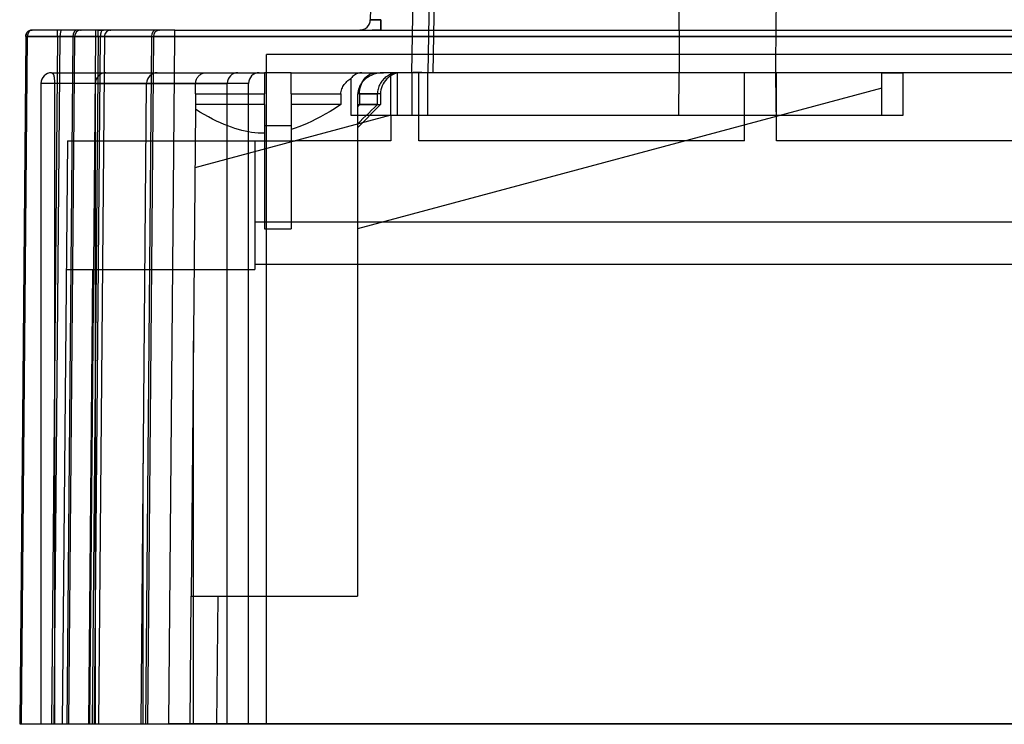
# Model space of a CAD drawing. Header units: millimetres. Extents: x -131 to 262, y -2989 to 324.
# Tile 1 of 11: x -131 to -38, y 192 to 258. Entities that reach past the tile are written whole.
import ezdxf

# ---------------------------------------------------------------- set-up
doc = ezdxf.new("R2010")
doc.units = ezdxf.units.MM
doc.layers.add('MAIN-1', color=7, linetype='Continuous')
doc.layers.add('MAIN-2', color=7, linetype='Continuous')

msp = doc.modelspace()

# ---------------------------------------------------------------- linework, layer by layer
at = {"layer": 'MAIN-1'}
for p, q in [((-96.997, 313.337), (-97.961, 258.102)), ((-94.048, 253.119), (-93.377, 291.519)), ((-91.878, 291.519), (-92.548, 253.119)), ((-97.961, 258.102), (-97.96, 258.101)), ((-97.96, 258.101), (-97.957, 258.1)), ((-97.957, 258.1), (-97.952, 258.099)), ((-97.952, 258.099), (-97.945, 258.099)), ((-97.945, 258.099), (-97.936, 258.098)), ((-97.936, 258.098), (-97.925, 258.098)), ((-97.925, 258.098), (-97.912, 258.097)), ((-97.912, 258.097), (-97.898, 258.097)), ((-97.898, 258.097), (-97.881, 258.096)), ((-97.881, 258.096), (-97.862, 258.096)), ((-97.862, 258.096), (-97.842, 258.095)), ((-97.842, 258.095), (-97.82, 258.095)), ((-97.82, 258.095), (-97.796, 258.095)), ((-97.796, 258.095), (-97.77, 258.095)), ((-97.77, 258.095), (-97.743, 258.095)), ((-97.743, 258.095), (-97.714, 258.094)), ((-97.714, 258.094), (-97.684, 258.094)), ((-97.684, 258.094), (-97.653, 258.094)), ((-97.653, 258.094), (-97.619, 258.094)), ((-97.619, 258.094), (-97.585, 258.095)), ((-97.585, 258.095), (-97.549, 258.095)), ((-97.549, 258.095), (-97.513, 258.095)), ((-97.513, 258.095), (-97.475, 258.095)), ((-97.475, 258.095), (-97.436, 258.095)), ((-97.436, 258.095), (-97.396, 258.096)), ((-97.396, 258.096), (-97.355, 258.096)), ((-97.355, 258.096), (-97.313, 258.097)), ((-97.313, 258.097), (-97.271, 258.097)), ((-97.271, 258.097), (-97.228, 258.098)), ((-97.228, 258.098), (-97.184, 258.098)), ((-97.184, 258.098), (-97.14, 258.099)), ((-97.14, 258.099), (-97.096, 258.099)), ((-97.096, 258.099), (-97.051, 258.1)), ((-97.051, 258.1), (-97.006, 258.101)), ((-97.006, 258.101), (-96.961, 258.102)), ((-96.961, 257.119), (-96.961, 258.102)), ((-130.336, 256.523), (-130.334, 256.566)), ((-130.325, 256.523), (-130.336, 256.523)), ((-130.336, 256.523), (-130.336, 256.523)), ((-130.336, 256.523), (-130.336, 256.523)), ((-130.336, 256.523), (-130.336, 256.523)), ((-130.336, 256.523), (-130.336, 256.523)), ((-130.336, 256.523), (-130.336, 256.523)), ((-130.336, 256.523), (-130.336, 256.523)), ((-130.334, 256.566), (-130.33, 256.608)), ((-130.33, 256.608), (-130.322, 256.65)), ((-130.292, 256.524), (-130.325, 256.523)), ((-130.322, 256.65), (-130.311, 256.691)), ((-130.311, 256.691), (-130.297, 256.732)), ((-130.297, 256.732), (-130.281, 256.771)), ((-130.236, 256.524), (-130.292, 256.524)), ((-130.281, 256.771), (-130.261, 256.809)), ((-130.261, 256.809), (-130.24, 256.846)), ((-130.24, 256.846), (-130.215, 256.88)), ((-130.158, 256.525), (-130.236, 256.524)), ((-130.215, 256.88), (-130.188, 256.914)), ((-130.188, 256.914), (-130.159, 256.945)), ((-130.159, 256.945), (-130.128, 256.974)), ((-130.059, 256.525), (-130.158, 256.525)), ((-130.128, 256.974), (-130.094, 257)), ((-130.094, 257), (-130.059, 257.025)), ((-130.059, 257.025), (-130.023, 257.046)), ((-129.939, 256.525), (-130.059, 256.525)), ((-130.023, 257.046), (-129.984, 257.065)), ((-129.984, 257.065), (-129.945, 257.082)), ((-129.945, 257.082), (-129.904, 257.095)), ((-129.798, 256.526), (-129.939, 256.525)), ((-129.904, 257.095), (-129.863, 257.105)), ((-129.863, 257.105), (-129.821, 257.113)), ((-129.821, 257.113), (-129.779, 257.118)), ((-129.637, 256.525), (-129.798, 256.526)), ((-129.779, 257.118), (-129.736, 257.119)), ((-129.457, 256.525), (-129.637, 256.525)), ((-129.258, 256.525), (-129.457, 256.525)), ((-129.042, 256.525), (-129.258, 256.525)), ((-128.81, 256.525), (-129.042, 256.525)), ((-128.561, 256.525), (-128.81, 256.525)), ((-128.299, 256.525), (-128.561, 256.525)), ((-128.023, 256.525), (-128.299, 256.525)), ((-127.735, 256.525), (-128.023, 256.525)), ((-127.436, 256.525), (-127.735, 256.525)), ((-127.128, 256.524), (-127.436, 256.525)), ((-127.128, 256.524), (-127.158, 253.119)), ((-127.128, 256.524), (-123.321, 256.524)), ((-123.351, 253.119), (-123.321, 256.524)), ((-123.286, 256.525), (-123.321, 256.524)), ((-123.252, 256.525), (-123.286, 256.525)), ((-123.219, 256.525), (-123.252, 256.525)), ((-123.188, 256.525), (-123.219, 256.525)), ((-123.157, 256.525), (-123.188, 256.525)), ((-123.129, 256.525), (-123.157, 256.525)), ((-123.102, 256.525), (-123.129, 256.525)), ((-123.076, 256.525), (-123.102, 256.525)), ((-123.053, 256.525), (-123.076, 256.525)), ((-123.031, 256.525), (-123.053, 256.525)), ((-123.012, 256.525), (-123.031, 256.525)), ((-122.994, 256.525), (-123.012, 256.525)), ((-122.979, 256.525), (-122.994, 256.525)), ((-122.966, 256.525), (-122.979, 256.525)), ((-122.955, 256.525), (-122.966, 256.525)), ((-122.936, 256.524), (-122.966, 253.119)), ((-122.947, 256.525), (-122.955, 256.525)), ((-122.941, 256.525), (-122.947, 256.525)), ((-122.937, 256.525), (-122.941, 256.525)), ((-122.936, 256.524), (-122.937, 256.525)), ((-122.935, 256.55), (-122.936, 256.537)), ((-122.936, 256.537), (-122.936, 256.524)), ((-122.936, 256.524), (-93.988, 256.524)), ((-122.933, 256.577), (-122.935, 256.564)), ((-122.935, 256.564), (-122.935, 256.55)), ((-122.932, 256.59), (-122.933, 256.577)), ((-122.93, 256.604), (-122.932, 256.59)), ((-122.41, 257.119), (-122.439, 257.119)), ((-122.385, 257.119), (-122.41, 257.119)), ((-122.371, 257.119), (-122.385, 257.119)), ((-122.364, 257.119), (-122.371, 257.119)), ((-122.358, 257.119), (-122.364, 257.119)), ((-122.352, 257.119), (-122.358, 257.119)), ((-98.961, 257.119), (-98.954, 257.119)), ((-98.954, 257.119), (-98.935, 257.119)), ((-98.935, 257.119), (-98.911, 257.119)), ((-98.911, 257.119), (-98.884, 257.119)), ((-98.884, 257.119), (-98.85, 257.119)), ((-98.85, 257.119), (-98.806, 257.119)), ((-97.733, 257.119), (-97.627, 257.119)), ((-97.627, 257.119), (-97.517, 257.119)), ((-97.517, 257.119), (-97.406, 257.119)), ((-97.406, 257.119), (-97.274, 257.119)), ((-97.274, 257.119), (-97.118, 257.119)), ((-97.118, 257.119), (-96.961, 257.119)), ((-107.7, 253.119), (-107.7, 254.819)), ((-94.018, 254.819), (-107.7, 254.819)), ((-127.9, 253.119), (-113.374, 253.119)), ((-114.297, 252.506), (-114.262, 252.58)), ((-114.262, 252.58), (-114.223, 252.648)), ((-114.223, 252.648), (-114.179, 252.714)), ((-114.179, 252.714), (-114.129, 252.775)), ((-114.129, 252.775), (-114.076, 252.832)), ((-114.076, 252.832), (-114.018, 252.885)), ((-114.018, 252.885), (-113.955, 252.933)), ((-113.955, 252.933), (-113.889, 252.976)), ((-113.889, 252.976), (-113.821, 253.014)), ((-113.821, 253.014), (-113.75, 253.046)), ((-113.75, 253.046), (-113.677, 253.072)), ((-113.677, 253.072), (-113.603, 253.093)), ((-113.603, 253.093), (-113.527, 253.107)), ((-113.527, 253.107), (-113.451, 253.116)), ((-113.451, 253.116), (-113.374, 253.119)), ((-113.374, 253.119), (-107.9, 253.119)), ((-107.9, 253.119), (-107.9, 251.119)), ((-105.4, 253.119), (-107.9, 253.119)), ((-105.4, 253.114), (-105.4, 253.119)), ((-105.4, 253.119), (-98.753, 253.119)), ((-105.4, 253.099), (-105.4, 253.114)), ((-105.4, 253.076), (-105.4, 253.099)), ((-105.4, 253.043), (-105.4, 253.076)), ((-105.4, 253.004), (-105.4, 253.043)), ((-105.4, 252.957), (-105.4, 253.004)), ((-105.4, 252.899), (-105.4, 252.957)), ((-105.4, 252.832), (-105.4, 252.899)), ((-105.4, 252.756), (-105.4, 252.832)), ((-105.4, 252.673), (-105.4, 252.756)), ((-105.4, 252.585), (-105.4, 252.673)), ((-105.4, 252.493), (-105.4, 252.585)), ((-99.881, 252.52), (-99.78, 252.588)), ((-99.703, 252.676), (-99.78, 252.588)), ((-99.78, 252.588), (-99.78, 249.119)), ((-99.619, 252.758), (-99.703, 252.676)), ((-99.531, 252.833), (-99.619, 252.758)), ((-99.44, 252.9), (-99.531, 252.833)), ((-99.35, 252.957), (-99.44, 252.9)), ((-99.258, 253.004), (-99.35, 252.957)), ((-99.16, 253.044), (-99.258, 253.004)), ((-99.058, 253.076), (-99.16, 253.044)), ((-98.955, 253.099), (-99.058, 253.076)), ((-98.852, 253.114), (-98.955, 253.099)), ((-98.753, 253.119), (-98.852, 253.114)), ((-98.753, 253.119), (-97.457, 253.119)), ((-98.552, 252.502), (-98.457, 252.622)), ((-98.409, 252.535), (-98.517, 252.44)), ((-98.457, 252.622), (-98.349, 252.734)), ((-98.29, 252.624), (-98.409, 252.535)), ((-98.349, 252.734), (-98.232, 252.836)), ((-98.163, 252.709), (-98.29, 252.624)), ((-98.232, 252.836), (-98.112, 252.922)), ((-98.03, 252.787), (-98.163, 252.709)), ((-98.112, 252.922), (-97.992, 252.99)), ((-97.894, 252.858), (-98.03, 252.787)), ((-97.992, 252.99), (-97.863, 253.044)), ((-97.759, 252.919), (-97.894, 252.858)), ((-97.863, 253.044), (-97.727, 253.085)), ((-97.625, 252.969), (-97.759, 252.919)), ((-97.727, 253.085), (-97.59, 253.11)), ((-97.483, 253.013), (-97.625, 252.969)), ((-97.59, 253.11), (-97.457, 253.119)), ((-97.336, 253.05), (-97.483, 253.013)), ((-97.457, 253.119), (-96.737, 253.119)), ((-97.184, 253.079), (-97.336, 253.05)), ((-97.032, 253.101), (-97.184, 253.079)), ((-96.882, 253.114), (-97.032, 253.101)), ((-96.737, 253.119), (-96.882, 253.114)), ((-49.9, 253.119), (-96.737, 253.119)), ((-68.932, 253.119), (-92.548, 253.119)), ((-49.9, 249.119), (-49.9, 253.119)), ((160.1, 253.119), (-47.9, 253.119)), ((-47.9, 249.119), (-47.9, 253.119)), ((-114.374, 252.123), (-128.9, 252.12)), ((-128.9, 252.12), (-128.9, 191.919)), ((-114.379, 251.579), (-114.378, 251.727)), ((-114.378, 251.727), (-114.377, 251.863)), ((-114.377, 251.863), (-114.376, 251.996)), ((-114.376, 251.996), (-114.374, 252.128)), ((-114.374, 252.128), (-114.368, 252.235)), ((-114.368, 252.235), (-114.351, 252.333)), ((-114.351, 252.333), (-114.327, 252.423)), ((-114.327, 252.423), (-114.297, 252.506)), ((-105.4, 252.392), (-105.4, 252.493)), ((-105.4, 252.281), (-105.4, 252.392)), ((-105.4, 252.163), (-105.4, 252.281)), ((-105.4, 252.042), (-105.4, 252.163)), ((-105.4, 251.921), (-105.4, 252.042)), ((-105.4, 251.798), (-105.4, 251.921)), ((-105.4, 251.667), (-105.4, 251.798)), ((-105.4, 251.53), (-105.4, 251.667)), ((-100.634, 251.597), (-100.588, 251.71)), ((-100.588, 251.71), (-100.536, 251.814)), ((-100.536, 251.814), (-100.474, 251.915)), ((-100.474, 251.915), (-100.403, 252.015)), ((-100.403, 252.015), (-100.326, 252.112)), ((-100.326, 252.112), (-100.242, 252.205)), ((-100.242, 252.205), (-100.155, 252.294)), ((-100.155, 252.294), (-100.065, 252.375)), ((-100.065, 252.375), (-99.975, 252.45)), ((-99.975, 252.45), (-99.881, 252.52)), ((-99.023, 251.708), (-99.07, 251.564)), ((-98.966, 251.841), (-99.023, 251.708)), ((-98.896, 251.969), (-98.966, 251.841)), ((-98.814, 252.096), (-98.896, 251.969)), ((-98.721, 252.219), (-98.814, 252.096)), ((-98.722, 252.218), (-98.64, 252.367)), ((-98.621, 252.335), (-98.721, 252.219)), ((-98.64, 252.367), (-98.552, 252.502)), ((-98.517, 252.44), (-98.621, 252.335)), ((-114.387, 250.69), (-114.388, 250.547)), ((-114.386, 250.833), (-114.387, 250.69)), ((-114.384, 250.976), (-114.386, 250.833)), ((-114.383, 251.119), (-114.384, 250.976)), ((-114.383, 251.119), (-114.382, 251.27)), ((-114.383, 251.119), (-107.9, 251.119)), ((-114.382, 251.27), (-114.381, 251.425)), ((-114.381, 251.425), (-114.379, 251.579)), ((-107.9, 250.118), (-107.9, 251.119)), ((-105.4, 251.391), (-105.4, 251.53)), ((-105.4, 251.253), (-105.4, 251.391)), ((-105.4, 251.119), (-105.4, 251.253)), ((-105.4, 251.119), (-105.4, 250.118)), ((-105.4, 251.119), (-100.723, 251.119)), ((-100.723, 251.119), (-100.717, 251.237)), ((-100.723, 251.119), (-100.723, 250.118)), ((-100.717, 251.237), (-100.699, 251.358)), ((-100.699, 251.358), (-100.671, 251.479)), ((-100.671, 251.479), (-100.634, 251.597)), ((-99.141, 250.547), (-99.14, 250.69)), ((-99.14, 250.833), (-99.139, 250.976)), ((-99.14, 250.69), (-99.14, 250.833)), ((-99.139, 250.976), (-99.138, 251.119)), ((-99.129, 251.264), (-99.138, 251.119)), ((-99.106, 251.414), (-99.129, 251.264)), ((-99.07, 251.564), (-99.106, 251.414)), ((-114.395, 249.752), (-114.396, 249.682)), ((-114.394, 249.895), (-114.395, 249.823)), ((-114.395, 249.823), (-114.395, 249.752)), ((-114.393, 249.968), (-114.394, 249.895)), ((-114.392, 250.118), (-114.393, 250.043)), ((-114.393, 250.043), (-114.393, 249.968)), ((-114.391, 250.261), (-114.392, 250.118)), ((-107.9, 250.118), (-114.392, 250.118)), ((-114.389, 250.404), (-114.391, 250.261)), ((-114.388, 250.547), (-114.389, 250.404)), ((-107.9, 250.118), (-107.9, 247.422)), ((-105.4, 250.118), (-105.4, 249.772)), ((-100.723, 250.118), (-105.4, 250.118)), ((-105.4, 249.772), (-105.4, 249.431)), ((-101.234, 249.789), (-101.721, 249.489)), ((-100.723, 250.118), (-101.234, 249.789)), ((-99.179, 250.103), (-99.179, 203.919)), ((-99.144, 250.118), (-99.143, 250.261)), ((-99.143, 250.261), (-99.142, 250.404)), ((-99.142, 250.404), (-99.141, 250.547)), ((-114.396, 249.682), (-114.795, 203.919)), ((-113.968, 249.423), (-114.396, 249.682)), ((-113.557, 249.183), (-113.968, 249.423)), ((-113.159, 248.963), (-113.557, 249.183)), ((-112.775, 248.761), (-113.159, 248.963)), ((-105.4, 249.431), (-105.4, 249.095)), ((-105.4, 249.095), (-105.4, 248.763)), ((-102.636, 248.966), (-103.068, 248.74)), ((-102.188, 249.215), (-102.636, 248.966)), ((-101.721, 249.489), (-102.188, 249.215)), ((-99.78, 249.119), (-99.179, 249.119)), ((-49.9, 249.119), (-47.9, 249.119)), ((-112.403, 248.577), (-112.775, 248.761)), ((-112.041, 248.408), (-112.403, 248.577)), ((-111.689, 248.255), (-112.041, 248.408)), ((-111.345, 248.116), (-111.689, 248.255)), ((-111.009, 247.992), (-111.345, 248.116)), ((-110.68, 247.88), (-111.009, 247.992)), ((-105.4, 248.119), (-107.9, 248.119)), ((-105.4, 248.763), (-105.4, 248.435)), ((-105.4, 248.435), (-105.4, 248.113)), ((-105.4, 248.113), (-105.4, 247.795)), ((-105.035, 247.908), (-105.4, 247.795)), ((-104.662, 248.038), (-105.035, 247.908)), ((-104.28, 248.185), (-104.662, 248.038)), ((-103.888, 248.351), (-104.28, 248.185)), ((-103.484, 248.535), (-103.888, 248.351)), ((-103.068, 248.74), (-103.484, 248.535)), ((-110.357, 247.782), (-110.68, 247.88)), ((-110.039, 247.696), (-110.357, 247.782)), ((-109.725, 247.623), (-110.039, 247.696)), ((-109.415, 247.561), (-109.725, 247.623)), ((-109.108, 247.511), (-109.415, 247.561)), ((-108.804, 247.472), (-109.108, 247.511)), ((-108.502, 247.444), (-108.804, 247.472)), ((-108.201, 247.428), (-108.502, 247.444)), ((-107.9, 247.422), (-108.201, 247.428)), ((-107.9, 247.422), (-107.9, 238.44)), ((-105.4, 247.795), (-105.4, 238.44)), ((-107.9, 238.44), (-105.4, 238.44)), ((-114.9, 191.919), (-114.795, 203.919)), ((-114.795, 203.919), (-112.295, 203.919)), ((-112.295, 203.919), (-112.4, 191.902)), ((-112.295, 203.919), (-99.179, 203.919))]:
    msp.add_line(p, q, dxfattribs=at)
msp.add_arc((-122.336, 256.519), 0.6, 90.00021, 171.89851, dxfattribs=at)
for centre, major_axis, ratio, start_param, end_param in [((-64.4, 421.403), (0, 343.792), 0.015117, 1.910285, 2.082306), ((-64.4, 421.403), (0, 343.792), 0.015117, -2.082306, -1.910285), ((-126.913, 256.519), (0, -0.6), 0.358331, 3.141549, 4.703643), ((-123.106, 256.519), (0, 0.6), 0.358373, -0.000004, 1.562067), ((-127.9, 252.119), (-1, 0), 0.999999, -1.570796, -0.000546), ((-92.548, 253.106), (-1.5, 0.013), 0.008726, -1.570568, -0.000038)]:
    msp.add_ellipse(centre, major_axis=major_axis, ratio=ratio, start_param=start_param, end_param=end_param, dxfattribs=at)
at = {"layer": 'MAIN-2'}
for p, q in [((-92.048, 253.119), (-91.137, 305.32)), ((-97.96, 258.101), (-97.961, 258.102)), ((-97.957, 258.1), (-97.96, 258.101)), ((-97.952, 258.099), (-97.957, 258.1)), ((-97.945, 258.099), (-97.952, 258.099)), ((-97.936, 258.098), (-97.945, 258.099)), ((-97.925, 258.098), (-97.936, 258.098)), ((-97.912, 258.097), (-97.925, 258.098)), ((-97.898, 258.097), (-97.912, 258.097)), ((-97.881, 258.096), (-97.898, 258.097)), ((-97.862, 258.096), (-97.881, 258.096)), ((-97.842, 258.095), (-97.862, 258.096)), ((-97.82, 258.095), (-97.842, 258.095)), ((-97.796, 258.095), (-97.82, 258.095)), ((-97.77, 258.095), (-97.796, 258.095)), ((-97.743, 258.095), (-97.77, 258.095)), ((-97.714, 258.094), (-97.743, 258.095)), ((-97.684, 258.094), (-97.714, 258.094)), ((-97.653, 258.094), (-97.684, 258.094)), ((-97.62, 258.094), (-97.653, 258.094)), ((-97.585, 258.095), (-97.62, 258.094)), ((-97.549, 258.095), (-97.585, 258.095)), ((-97.513, 258.095), (-97.549, 258.095)), ((-97.475, 258.095), (-97.513, 258.095)), ((-97.436, 258.095), (-97.475, 258.095)), ((-97.396, 258.096), (-97.436, 258.095)), ((-97.355, 258.096), (-97.396, 258.096)), ((-97.313, 258.097), (-97.355, 258.096)), ((-97.271, 258.097), (-97.313, 258.097)), ((-97.228, 258.098), (-97.271, 258.097)), ((-97.184, 258.098), (-97.228, 258.098)), ((-97.14, 258.099), (-97.184, 258.098)), ((-97.096, 258.099), (-97.14, 258.099)), ((-97.051, 258.1), (-97.096, 258.099)), ((-97.006, 258.101), (-97.051, 258.1)), ((-96.961, 258.102), (-97.006, 258.101)), ((-96.961, 258.102), (-96.961, 257.119)), ((-130.336, 256.524), (-130.9, 191.919)), ((-130.724, 191.919), (-130.16, 256.524)), ((-130.724, 191.919), (-130.16, 256.524)), ((-130.336, 256.523), (-130.332, 256.523)), ((-130.332, 256.523), (-130.321, 256.524)), ((-130.321, 256.524), (-130.304, 256.524)), ((-130.304, 256.524), (-130.281, 256.525)), ((-130.281, 256.525), (-130.251, 256.525)), ((-130.251, 256.525), (-130.215, 256.525)), ((-130.215, 256.525), (-130.173, 256.526)), ((-130.173, 256.526), (-130.126, 256.526)), ((-118.512, 256.524), (-130.16, 256.524)), ((-125.912, 256.524), (-130.16, 256.524)), ((-130.126, 256.526), (-130.072, 256.526)), ((-130.072, 256.526), (-130.013, 256.526)), ((-130.013, 256.526), (-129.947, 256.526)), ((-129.947, 256.526), (-129.877, 256.526)), ((-129.877, 256.526), (-129.801, 256.526)), ((-129.801, 256.526), (-129.72, 256.526)), ((-118.088, 257.119), (-129.736, 257.119)), ((-129.736, 257.119), (-129.736, 257.119)), ((-129.736, 257.119), (-129.736, 257.119)), ((-129.72, 256.526), (-129.634, 256.526)), ((-129.634, 256.526), (-129.543, 256.526)), ((-129.543, 256.526), (-129.447, 256.526)), ((-129.447, 256.526), (-129.347, 256.526)), ((-129.347, 256.526), (-129.243, 256.526)), ((-129.243, 256.526), (-129.134, 256.526)), ((-129.134, 256.526), (-129.022, 256.526)), ((-129.022, 256.526), (-128.907, 256.526)), ((-128.907, 256.526), (-128.788, 256.526)), ((-128.788, 256.526), (-128.666, 256.526)), ((-128.666, 256.526), (-128.541, 256.526)), ((-128.541, 256.526), (-128.413, 256.526)), ((-128.413, 256.526), (-128.284, 256.526)), ((-128.284, 256.526), (-128.152, 256.526)), ((-128.152, 256.526), (-128.019, 256.525)), ((-128.019, 256.525), (-127.884, 256.525)), ((-127.336, 256.524), (-127.9, 191.919)), ((-127.884, 256.525), (-127.748, 256.525)), ((-127.748, 256.525), (-127.611, 256.525)), ((-127.611, 256.525), (-127.474, 256.525)), ((-127.474, 256.525), (-127.336, 256.524)), ((-127.336, 256.524), (-122.936, 256.524)), ((-125.912, 256.524), (-126.476, 191.919)), ((-125.736, 256.524), (-126.3, 191.919)), ((-125.912, 256.524), (-125.895, 256.524)), ((-125.895, 256.524), (-125.878, 256.524)), ((-125.878, 256.524), (-125.863, 256.525)), ((-125.863, 256.525), (-125.848, 256.525)), ((-125.848, 256.525), (-125.834, 256.525)), ((-125.834, 256.525), (-125.821, 256.525)), ((-125.821, 256.525), (-125.809, 256.525)), ((-125.809, 256.525), (-125.797, 256.525)), ((-125.797, 256.525), (-125.787, 256.525)), ((-125.787, 256.525), (-125.777, 256.525)), ((-125.777, 256.525), (-125.769, 256.525)), ((-125.769, 256.525), (-125.761, 256.525)), ((-125.761, 256.525), (-125.755, 256.525)), ((-125.755, 256.525), (-125.749, 256.525)), ((-125.749, 256.525), (-125.744, 256.525)), ((-125.744, 256.525), (-125.741, 256.525)), ((-125.741, 256.525), (-125.738, 256.524)), ((-125.738, 256.524), (-125.737, 256.524)), ((-125.737, 256.524), (-125.736, 256.524)), ((-125.736, 256.524), (-125.734, 256.525)), ((-125.736, 256.524), (-125.736, 256.524)), ((-125.734, 256.525), (-125.728, 256.525)), ((-125.728, 256.525), (-125.718, 256.525)), ((-125.718, 256.525), (-125.704, 256.525)), ((-125.704, 256.525), (-125.686, 256.525)), ((-125.686, 256.525), (-125.664, 256.526)), ((-125.664, 256.526), (-125.638, 256.526)), ((-125.638, 256.526), (-125.609, 256.526)), ((-125.609, 256.526), (-125.575, 256.526)), ((-125.575, 256.526), (-125.538, 256.526)), ((-125.538, 256.526), (-125.497, 256.526)), ((-125.497, 256.526), (-125.453, 256.526)), ((-125.488, 257.119), (-125.452, 257.119)), ((-125.453, 256.526), (-125.405, 256.526)), ((-125.452, 257.119), (-125.418, 257.119)), ((-125.418, 257.119), (-125.385, 257.119)), ((-125.405, 256.526), (-125.354, 256.526)), ((-125.385, 257.119), (-125.355, 257.119)), ((-125.355, 257.119), (-125.326, 257.119)), ((-125.354, 256.526), (-125.3, 256.526)), ((-125.326, 257.119), (-125.299, 257.119)), ((-125.3, 256.526), (-125.242, 256.526)), ((-125.24, 257.11), (-125.253, 257.108)), ((-125.242, 256.526), (-125.182, 256.526)), ((-125.227, 257.112), (-125.24, 257.11)), ((-125.215, 257.114), (-125.227, 257.112)), ((-125.194, 257.116), (-125.215, 257.114)), ((-125.165, 257.118), (-125.194, 257.116)), ((-125.182, 256.526), (-125.118, 256.526)), ((-125.178, 257.119), (-125.166, 257.119)), ((-125.166, 257.119), (-125.155, 257.119)), ((-125.136, 257.119), (-125.165, 257.118)), ((-125.155, 257.119), (-125.147, 257.119)), ((-125.147, 257.119), (-125.141, 257.119)), ((-125.141, 257.119), (-125.137, 257.119)), ((-125.137, 257.119), (-125.136, 257.119)), ((-125.136, 257.119), (-125.136, 257.119)), ((-125.118, 256.526), (-125.052, 256.527)), ((-125.052, 256.527), (-124.983, 256.527)), ((-124.983, 256.527), (-124.912, 256.527)), ((-124.912, 256.527), (-124.838, 256.526)), ((-124.838, 256.526), (-124.762, 256.526)), ((-124.762, 256.526), (-124.684, 256.526)), ((-124.684, 256.526), (-124.604, 256.526)), ((-124.604, 256.526), (-124.522, 256.526)), ((-124.522, 256.526), (-124.439, 256.526)), ((-124.439, 256.526), (-124.354, 256.525)), ((-124.354, 256.525), (-124.268, 256.525)), ((-124.3, 191.919), (-123.736, 256.523)), ((-124.268, 256.525), (-124.181, 256.525)), ((-124.181, 256.525), (-124.093, 256.524)), ((-123.536, 256.524), (-124.1, 191.919)), ((-124.093, 256.524), (-124.005, 256.524)), ((-124.005, 256.524), (-123.916, 256.524)), ((-123.916, 256.524), (-123.826, 256.523)), ((-123.826, 256.523), (-123.736, 256.523)), ((-123.536, 256.524), (-123.736, 256.523)), ((-123.536, 256.524), (-123.536, 257.119)), ((-123.536, 257.119), (-123.445, 257.119)), ((-123.536, 256.524), (-123.509, 256.525)), ((-123.509, 256.525), (-123.482, 256.525)), ((-123.482, 256.525), (-123.456, 256.525)), ((-123.456, 256.525), (-123.429, 256.525)), ((-123.445, 257.119), (-123.354, 257.119)), ((-123.429, 256.525), (-123.403, 256.525)), ((-123.403, 256.525), (-123.376, 256.526)), ((-123.376, 256.526), (-123.351, 256.526)), ((-123.354, 257.119), (-123.269, 257.119)), ((-123.351, 256.526), (-123.325, 256.526)), ((-123.325, 256.526), (-123.3, 256.526)), ((-123.3, 256.526), (-123.276, 256.526)), ((-123.276, 256.526), (-123.252, 256.526)), ((-123.269, 257.119), (-123.19, 257.119)), ((-123.252, 256.526), (-123.228, 256.526)), ((-123.228, 256.526), (-123.205, 256.526)), ((-123.205, 256.526), (-123.183, 256.526)), ((-123.19, 257.119), (-123.112, 257.119)), ((-123.183, 256.526), (-123.162, 256.526)), ((-123.162, 256.526), (-123.141, 256.526)), ((-123.141, 256.526), (-123.121, 256.526)), ((-123.121, 256.526), (-123.102, 256.526)), ((-123.112, 257.119), (-123.036, 257.119)), ((-123.011, 257.119), (-123.106, 257.119)), ((-123.102, 256.526), (-123.084, 256.526)), ((-123.084, 256.526), (-123.067, 256.526)), ((-123.067, 256.526), (-123.051, 256.526)), ((-123.051, 256.526), (-123.035, 256.526)), ((-123.035, 256.526), (-123.021, 256.526)), ((-123.021, 256.526), (-123.008, 256.526)), ((-122.919, 257.119), (-123.011, 257.119)), ((-123.008, 256.526), (-122.996, 256.526)), ((-122.996, 256.526), (-122.984, 256.526)), ((-122.984, 256.526), (-122.974, 256.526)), ((-122.974, 256.526), (-122.966, 256.526)), ((-122.966, 256.526), (-122.958, 256.526)), ((-122.958, 256.526), (-122.951, 256.525)), ((-122.951, 256.525), (-122.946, 256.525)), ((-122.946, 256.525), (-122.942, 256.525)), ((-122.942, 256.525), (-122.939, 256.525)), ((-122.939, 256.525), (-122.937, 256.525)), ((-122.937, 256.525), (-122.936, 256.524)), ((-122.936, 256.524), (-122.936, 256.524)), ((-122.851, 257.119), (-122.919, 257.119)), ((-122.803, 257.119), (-122.851, 257.119)), ((-122.757, 257.119), (-122.803, 257.119)), ((-122.712, 257.119), (-122.757, 257.119)), ((-122.455, 257.119), (-122.419, 257.119)), ((-122.44, 257.11), (-122.453, 257.108)), ((-122.427, 257.112), (-122.44, 257.11)), ((-122.415, 257.114), (-122.427, 257.112)), ((-122.419, 257.119), (-122.389, 257.119)), ((-122.395, 257.116), (-122.415, 257.114)), ((-122.365, 257.118), (-122.395, 257.116)), ((-122.389, 257.119), (-122.366, 257.119)), ((-122.366, 257.119), (-122.35, 257.119)), ((-122.336, 257.119), (-122.365, 257.118)), ((-122.35, 257.119), (-122.34, 257.119)), ((-122.34, 257.119), (-122.336, 257.119)), ((-122.336, 257.119), (-122.336, 257.119)), ((-118.512, 256.524), (-119.076, 191.919)), ((-118.336, 256.524), (-118.9, 191.919)), ((-118.512, 256.524), (-118.495, 256.524)), ((-118.495, 256.524), (-118.478, 256.524)), ((-118.478, 256.524), (-118.463, 256.525)), ((-118.463, 256.525), (-118.448, 256.525)), ((-118.448, 256.525), (-118.434, 256.525)), ((-118.434, 256.525), (-118.421, 256.525)), ((-118.421, 256.525), (-118.409, 256.525)), ((-118.409, 256.525), (-118.397, 256.525)), ((-118.397, 256.525), (-118.387, 256.525)), ((-118.387, 256.525), (-118.377, 256.525)), ((-118.377, 256.525), (-118.369, 256.525)), ((-118.369, 256.525), (-118.361, 256.525)), ((-118.361, 256.525), (-118.355, 256.525)), ((-118.355, 256.525), (-118.349, 256.525)), ((-118.349, 256.525), (-118.344, 256.525)), ((-118.344, 256.525), (-118.341, 256.525)), ((-118.341, 256.525), (-118.338, 256.524)), ((-118.338, 256.524), (-118.337, 256.524)), ((-118.337, 256.524), (-118.336, 256.524)), ((-118.334, 256.525), (-118.336, 256.524)), ((-118.336, 256.524), (-118.336, 256.524)), ((-118.328, 256.525), (-118.334, 256.525)), ((-118.318, 256.525), (-118.328, 256.525)), ((-118.304, 256.525), (-118.318, 256.525)), ((-118.286, 256.525), (-118.304, 256.525)), ((-118.264, 256.526), (-118.286, 256.525)), ((-118.238, 256.526), (-118.264, 256.526)), ((-118.208, 256.526), (-118.238, 256.526)), ((-118.175, 256.526), (-118.208, 256.526)), ((-118.138, 256.526), (-118.175, 256.526)), ((-118.097, 256.526), (-118.138, 256.526)), ((-118.052, 256.526), (-118.097, 256.526)), ((-118.051, 257.119), (-118.088, 257.119)), ((-118.088, 257.119), (-118.052, 257.119)), ((-118.052, 257.119), (-118.018, 257.119)), ((-118.005, 256.526), (-118.052, 256.526)), ((-118.016, 257.119), (-118.051, 257.119)), ((-118.018, 257.119), (-117.985, 257.119)), ((-117.983, 257.119), (-118.016, 257.119)), ((-117.953, 256.526), (-118.005, 256.526)), ((-117.985, 257.119), (-117.955, 257.119)), ((-117.945, 257.082), (-117.984, 257.065)), ((-117.984, 257.065), (-117.965, 257.074)), ((-117.953, 257.119), (-117.983, 257.119)), ((-117.955, 257.119), (-117.926, 257.119)), ((-117.924, 257.119), (-117.953, 257.119)), ((-117.899, 256.526), (-117.953, 256.526)), ((-117.905, 257.095), (-117.945, 257.082)), ((-117.926, 257.119), (-117.899, 257.119)), ((-117.897, 257.119), (-117.924, 257.119)), ((-117.863, 257.105), (-117.905, 257.095)), ((-117.841, 256.526), (-117.899, 256.526)), ((-117.872, 257.119), (-117.897, 257.119)), ((-117.849, 257.119), (-117.872, 257.119)), ((-117.821, 257.113), (-117.863, 257.105)), ((-117.84, 257.11), (-117.853, 257.108)), ((-117.828, 257.119), (-117.849, 257.119)), ((-117.781, 256.526), (-117.841, 256.526)), ((-117.827, 257.112), (-117.84, 257.11)), ((-117.809, 257.119), (-117.828, 257.119)), ((-117.815, 257.114), (-117.827, 257.112)), ((-117.779, 257.118), (-117.821, 257.113)), ((-117.794, 257.116), (-117.815, 257.114)), ((-117.792, 257.119), (-117.809, 257.119)), ((-117.765, 257.118), (-117.794, 257.116)), ((-117.777, 257.119), (-117.792, 257.119)), ((-117.717, 256.526), (-117.781, 256.526)), ((-117.736, 257.119), (-117.779, 257.118)), ((-117.778, 257.119), (-117.766, 257.119)), ((-117.765, 257.119), (-117.777, 257.119)), ((-117.766, 257.119), (-117.755, 257.119)), ((-117.754, 257.119), (-117.765, 257.119)), ((-117.736, 257.119), (-117.765, 257.118)), ((-117.755, 257.119), (-117.747, 257.119)), ((-117.746, 257.119), (-117.754, 257.119)), ((-117.747, 257.119), (-117.741, 257.119)), ((-117.741, 257.119), (-117.746, 257.119)), ((-117.737, 257.119), (-117.741, 257.119)), ((-117.741, 257.119), (-117.737, 257.119)), ((-117.736, 257.119), (-117.737, 257.119)), ((-117.737, 257.119), (-117.736, 257.119)), ((-117.736, 257.119), (-117.736, 257.119)), ((-117.651, 256.527), (-117.717, 256.526)), ((-117.582, 256.527), (-117.651, 256.527)), ((-117.511, 256.527), (-117.582, 256.527)), ((-117.437, 256.526), (-117.511, 256.527)), ((-117.361, 256.526), (-117.437, 256.526)), ((-117.283, 256.526), (-117.361, 256.526)), ((-117.203, 256.526), (-117.283, 256.526)), ((-117.122, 256.526), (-117.203, 256.526)), ((-117.038, 256.526), (-117.122, 256.526)), ((-116.954, 256.525), (-117.038, 256.526)), ((-116.868, 256.525), (-116.954, 256.525)), ((-116.9, 191.919), (-116.336, 256.524)), ((-116.781, 256.525), (-116.868, 256.525)), ((-116.693, 256.524), (-116.781, 256.525)), ((-116.605, 256.524), (-116.693, 256.524)), ((-116.515, 256.524), (-116.605, 256.524)), ((-116.426, 256.523), (-116.515, 256.524)), ((-116.336, 256.523), (-116.426, 256.523)), ((-116.336, 257.119), (228.536, 257.119)), ((228.536, 256.524), (-116.336, 256.523)), ((-98.961, 257.119), (-98.961, 257.119)), ((-98.954, 257.119), (-98.961, 257.119)), ((-98.935, 257.119), (-98.954, 257.119)), ((-98.911, 257.119), (-98.935, 257.119)), ((-98.884, 257.119), (-98.911, 257.119)), ((-98.85, 257.119), (-98.884, 257.119)), ((-98.806, 257.119), (-98.85, 257.119)), ((-97.657, 257.119), (-97.778, 257.119)), ((-97.533, 257.119), (-97.657, 257.119)), ((-97.406, 257.119), (-97.533, 257.119)), ((-97.267, 257.119), (-97.406, 257.119)), ((-97.115, 257.119), (-97.267, 257.119)), ((-96.961, 257.119), (-97.115, 257.119)), ((-93.988, 256.524), (206.178, 256.523)), ((-107.7, 254.819), (-107.7, 254.819)), ((206.208, 254.819), (-94.018, 254.819)), ((-127.9, 253.119), (-127.9, 253.119)), ((-127.9, 253.119), (-127.886, 253.117)), ((-127.886, 253.117), (-127.873, 253.111)), ((-127.873, 253.111), (-127.858, 253.102)), ((-127.858, 253.102), (-127.844, 253.09)), ((-127.844, 253.09), (-127.828, 253.076)), ((-127.828, 253.076), (-127.811, 253.06)), ((-127.811, 253.06), (-127.793, 253.043)), ((-127.793, 253.043), (-127.775, 253.023)), ((-127.775, 253.023), (-127.758, 253)), ((-127.758, 253), (-127.742, 252.973)), ((-127.742, 252.973), (-127.728, 252.944)), ((-127.728, 252.944), (-127.717, 252.911)), ((-127.717, 252.911), (-127.706, 252.875)), ((-127.706, 252.875), (-127.698, 252.837)), ((-127.698, 252.837), (-127.69, 252.799)), ((-127.158, 253.119), (-127.692, 191.919)), ((-127.69, 252.799), (-127.683, 252.76)), ((-127.683, 252.76), (-127.676, 252.72)), ((-127.676, 252.72), (-127.67, 252.68)), ((-127.67, 252.68), (-127.664, 252.639)), ((-127.664, 252.639), (-127.658, 252.597)), ((-127.658, 252.597), (-127.652, 252.553)), ((-127.652, 252.553), (-127.646, 252.507)), ((-123.885, 191.919), (-123.351, 253.119)), ((-122.966, 253.119), (-123.5, 191.919)), ((-122.8, 253.119), (-122.8, 253.119)), ((-117.974, 253.119), (-117.974, 253.119)), ((-113.374, 253.119), (-113.374, 253.119)), ((-113.374, 253.119), (-113.374, 253.119)), ((-113.374, 253.119), (-113.374, 253.119)), ((-110.4, 253.119), (-110.4, 253.119)), ((-108.4, 253.119), (-108.4, 253.119)), ((-107.9, 253.119), (-107.9, 253.119)), ((-107.7, 239.119), (-107.7, 253.119)), ((-105.4, 253.119), (-105.4, 253.119)), ((-96.642, 252.578), (-96.723, 252.5)), ((-96.553, 252.654), (-96.642, 252.578)), ((-96.458, 252.726), (-96.553, 252.654)), ((-96.357, 252.793), (-96.458, 252.726)), ((-96.254, 252.855), (-96.357, 252.793)), ((-96.15, 252.911), (-96.254, 252.855)), ((-96.046, 252.958), (-96.15, 252.911)), ((-96.048, 253.119), (-96.048, 253.119)), ((-96.048, 253.119), (-96.048, 253.119)), ((-96.048, 253.119), (-96.048, 253.119)), ((-96.048, 249.119), (-96.048, 253.119)), ((-96.048, 253.119), (-96.048, 253.119)), ((-96.048, 253.119), (-96.048, 253.119)), ((-95.941, 252.999), (-96.046, 252.958)), ((-95.829, 253.034), (-95.941, 252.999)), ((-95.713, 253.063), (-95.829, 253.034)), ((-95.594, 253.087), (-95.713, 253.063)), ((-95.475, 253.105), (-95.594, 253.087)), ((-95.358, 253.115), (-95.475, 253.105)), ((-95.399, 249.119), (-95.399, 253.119)), ((-95.245, 253.119), (-95.358, 253.115)), ((-94.048, 253.119), (-94.048, 253.119)), ((-94.048, 253.119), (-94.048, 253.119)), ((-94.048, 253.119), (-94.048, 253.119)), ((-94.048, 253.119), (-94.048, 253.119)), ((-94.048, 253.119), (-94.048, 249.119)), ((-93.4, 246.719), (-93.4, 253.119)), ((-93.4, 253.119), (-93.4, 253.119)), ((-92.548, 249.119), (-92.548, 253.119)), ((-68.948, 251.976), (-68.94, 252.548)), ((-68.94, 252.548), (-68.932, 253.119)), ((-62.8, 253.119), (-62.8, 253.119)), ((-62.8, 246.719), (-62.8, 253.119)), ((-59.86, 252.551), (-59.868, 253.119)), ((-47.9, 253.119), (-59.868, 253.119)), ((-59.852, 251.981), (-59.86, 252.551)), ((-59.8, 246.719), (-59.8, 253.119)), ((-59.8, 253.119), (-59.8, 253.119)), ((-49.9, 253.119), (-47.9, 253.119)), ((-49.9, 253.119), (-49.9, 253.119)), ((-49.9, 253.119), (-49.9, 253.119)), ((-47.9, 253.119), (-47.9, 253.119)), ((-127.617, 252.119), (-128.9, 252.119)), ((-127.646, 252.507), (-127.64, 252.46)), ((-127.64, 252.46), (-127.635, 252.414)), ((-127.635, 252.414), (-127.63, 252.367)), ((-127.63, 252.367), (-127.626, 252.322)), ((-127.626, 252.322), (-127.623, 252.278)), ((-127.623, 252.278), (-127.62, 252.237)), ((-127.62, 252.237), (-127.618, 252.196)), ((-127.618, 252.196), (-127.617, 252.157)), ((-127.617, 252.157), (-127.616, 252.12)), ((-127.616, 252.12), (-127.617, 191.919)), ((-127.616, 252.12), (-118.974, 252.123)), ((-109.4, 252.119), (-123.8, 252.119)), ((-123.8, 252.119), (-111.4, 252.119)), ((-123.8, 252.119), (-123.8, 252.119)), ((-123.8, 252.119), (-123.8, 191.919)), ((-119.5, 191.919), (-118.974, 252.123)), ((-118.974, 252.123), (-118.974, 252.123)), ((-118.974, 252.123), (-111.4, 252.12)), ((-114.374, 252.128), (-114.374, 252.128)), ((-114.374, 252.128), (-114.374, 252.128)), ((-111.4, 191.919), (-111.4, 252.12)), ((-109.4, 191.919), (-109.4, 252.119)), ((-109.4, 252.119), (-109.4, 252.119)), ((-49.9, 251.651), (-99.179, 238.446)), ((-98.943, 251.505), (-98.908, 251.697)), ((-98.908, 251.697), (-98.86, 251.877)), ((-98.86, 251.877), (-98.799, 252.048)), ((-98.799, 252.048), (-98.722, 252.218)), ((-97.2, 251.702), (-97.231, 251.587)), ((-97.163, 251.812), (-97.2, 251.702)), ((-97.12, 251.916), (-97.163, 251.812)), ((-97.069, 252.02), (-97.12, 251.916)), ((-97.011, 252.123), (-97.069, 252.02)), ((-96.945, 252.225), (-97.011, 252.123)), ((-96.875, 252.323), (-96.945, 252.225)), ((-96.8, 252.415), (-96.875, 252.323)), ((-96.723, 252.5), (-96.8, 252.415)), ((-68.956, 251.405), (-68.948, 251.976)), ((-59.844, 251.411), (-59.852, 251.981)), ((-49.9, 251.651), (-49.9, 251.651)), ((-97, 251.119), (-99.138, 251.119)), ((-98.974, 251.119), (-98.966, 251.309)), ((-98.974, 251.119), (-97.291, 251.119)), ((-98.974, 251.119), (-98.974, 250.118)), ((-98.966, 251.309), (-98.943, 251.505)), ((-97.287, 251.233), (-97.291, 251.119)), ((-97.291, 250.118), (-97.291, 251.119)), ((-97.275, 251.35), (-97.287, 251.233)), ((-97.257, 251.469), (-97.275, 251.35)), ((-97.231, 251.587), (-97.257, 251.469)), ((-97, 251.119), (-97, 250.118)), ((-68.973, 250.262), (-68.965, 250.833)), ((-68.965, 250.833), (-68.956, 251.405)), ((-59.835, 250.84), (-59.844, 251.411)), ((-59.827, 250.267), (-59.835, 250.84)), ((-99.179, 247.939), (-97, 250.118)), ((-99.15, 249.886), (-99.179, 249.848)), ((-99.153, 250.118), (-97, 250.118)), ((-99.121, 249.924), (-99.15, 249.886)), ((-99.092, 249.963), (-99.121, 249.924)), ((-99.062, 250.001), (-99.092, 249.963)), ((-99.033, 250.04), (-99.062, 250.001)), ((-99.003, 250.079), (-99.033, 250.04)), ((-98.974, 250.118), (-99.003, 250.079)), ((-97.291, 250.118), (-98.974, 250.118)), ((-97.566, 249.851), (-97.839, 249.585)), ((-97.291, 250.118), (-97.566, 249.851)), ((-68.981, 249.691), (-68.973, 250.262)), ((-59.819, 249.694), (-59.827, 250.267)), ((-96.048, 249.119), (-114.444, 244.19)), ((-99.179, 249.119), (-99.179, 249.119)), ((-99.179, 249.119), (-95.399, 249.119)), ((-98.38, 249.061), (-98.648, 248.802)), ((-98.11, 249.322), (-98.38, 249.061)), ((-97.839, 249.585), (-98.11, 249.322)), ((-96.048, 249.119), (-96.048, 249.119)), ((-96.048, 249.119), (-96.048, 246.719)), ((-96.048, 249.119), (-96.048, 249.119)), ((-96.048, 249.119), (-96.048, 249.119)), ((-96.048, 249.119), (-96.048, 249.119)), ((-96.048, 249.119), (-96.048, 249.119)), ((-96.048, 249.119), (-96.048, 249.119)), ((-96.048, 249.119), (-96.048, 249.119)), ((-96.048, 249.119), (-96.048, 249.119)), ((-95.399, 249.119), (-49.9, 249.119)), ((-94.048, 249.119), (-94.048, 249.119)), ((-94.048, 249.119), (-94.048, 249.119)), ((-68.989, 249.119), (-68.981, 249.691)), ((-59.811, 249.119), (-59.819, 249.694)), ((-49.9, 249.119), (-49.9, 249.119)), ((-47.9, 249.119), (-47.9, 249.119)), ((-98.914, 248.545), (-99.179, 248.29)), ((-98.648, 248.802), (-98.914, 248.545)), ((-126.422, 246.719), (-126.9, 191.919)), ((-126.422, 246.719), (-126.422, 246.719)), ((-126.422, 246.719), (-109.4, 246.719)), ((-109.4, 246.719), (-105.005, 246.719)), ((-109.4, 246.719), (-109.4, 246.719)), ((-108.811, 246.719), (-108.811, 246.719)), ((-108.811, 246.719), (-108.811, 234.619)), ((-96.048, 246.719), (-105.005, 246.719)), ((-96.048, 246.719), (-96.048, 246.719)), ((-62.8, 246.719), (-93.4, 246.719)), ((-93.4, 246.719), (-93.4, 246.719)), ((-62.8, 246.719), (-62.8, 246.719)), ((-29.3, 246.719), (-59.8, 246.719)), ((-59.8, 246.719), (-59.8, 246.719)), ((-109.4, 245.541), (-109.4, 245.541)), ((-114.444, 244.19), (-114.444, 244.19)), ((-114.444, 244.19), (-114.444, 244.19)), ((-108.811, 239.119), (-108.811, 239.119)), ((-108.811, 239.119), (-18.2, 239.119)), ((-107.7, 239.119), (-107.7, 239.119)), ((-107.7, 191.919), (-107.7, 239.119)), ((-99.179, 238.446), (-99.179, 238.446)), ((-108.811, 235.119), (-10.588, 235.119)), ((-108.811, 235.119), (-108.811, 235.119)), ((-126.527, 234.619), (-126.527, 234.619)), ((-126.527, 234.619), (-108.811, 234.619)), ((-124.4, 191.919), (-124.027, 234.619)), ((-108.811, 234.619), (-108.811, 234.619)), ((-114.586, 227.919), (-114.586, 227.919)), ((-114.586, 191.919), (-114.586, 227.919)), ((-119.286, 216.419), (-119.286, 216.419)), ((-119.286, 191.919), (-119.286, 216.419)), ((-114.795, 203.919), (-114.795, 203.919)), ((-99.179, 203.919), (-99.179, 203.919)), ((-130.9, 191.919), (-130.9, 191.919)), ((-130.9, 191.919), (-130.9, 191.919)), ((-130.9, 191.919), (-130.724, 191.919)), ((-130.724, 191.919), (-119.076, 191.919)), ((-128.9, 191.919), (-128.9, 191.919)), ((-126.9, 191.919), (-126.9, 191.919)), ((-126.3, 191.919), (-126.3, 191.919)), ((-123.8, 191.919), (-123.8, 191.919)), ((-123.5, 191.919), (-123.5, 191.919)), ((-119.5, 191.919), (-119.5, 191.919)), ((-119.5, 191.919), (-119.5, 191.919)), ((-119.286, 191.919), (-119.286, 191.919)), ((-119.076, 191.919), (-118.9, 191.919)), ((-118.9, 191.919), (-118.9, 191.919)), ((-118.9, 191.919), (-116.9, 191.919)), ((-116.9, 191.919), (-116.9, 191.902)), ((-116.9, 191.919), (-114.9, 191.919)), ((229.1, 191.919), (-116.9, 191.919)), ((-112.4, 191.902), (-116.9, 191.902)), ((-114.9, 191.919), (-114.9, 191.919)), ((-114.586, 191.919), (-114.9, 191.919)), ((-114.586, 191.919), (-114.586, 191.919)), ((-114.586, 191.919), (-111.4, 191.919)), ((224.6, 191.884), (-112.4, 191.884)), ((-111.4, 191.919), (-111.4, 191.919)), ((-111.4, 191.919), (-109.4, 191.919)), ((-109.4, 191.919), (-109.4, 191.919)), ((-109.4, 191.919), (-107.7, 191.919)), ((-107.7, 191.919), (-107.7, 191.919))]:
    msp.add_line(p, q, dxfattribs=at)
for centre, radius, start, end in [((-98.961, 258.119), 1, 270.00013, 359.00002), ((-129.736, 256.519), 0.6, 144.49961, 179.49988), ((-129.736, 256.519), 0.6, 161.999, 179.49914), ((-129.736, 256.519), 0.6, 161.999, 179.49914), ((-129.736, 256.519), 0.6, 89.99998, 144.49961), ((-122.336, 256.519), 0.6, 171.89851, 179.5), ((-95, 251.119), 2, 89.99998, 180.00002)]:
    msp.add_arc(centre, radius, start, end, dxfattribs=at)
for centre, major_axis, ratio, start_param, end_param in [((-129.736, 256.519), (-0.6, 0.005), 0.003615, -0.785395, -0.000642), ((-129.736, 256.519), (-0.6, 0.005), 0.003615, -0.785395, -0.000642), ((-129.736, 256.519), (0, -0.6), 0.707107, -2.360557, -1.579523), ((-129.736, 256.519), (0, -0.6), 0.707107, -2.360557, -1.579523), ((-129.736, 256.519), (0, -0.6), 0.707107, 3.141593, 3.922628), ((-129.736, 256.519), (0, -0.6), 0.707107, 3.141593, 3.922628), ((-127.336, 256.519), (0, -0.6), 0.000012, 1.579528, 3.227098), ((-125.488, 256.519), (0, 0.6), 0.707107, 0, 1.56207), ((-125.136, 256.519), (-0.19, -0.569), 1, -2.819848, -1.257772), ((-123.736, 256.519), (0, -0.6), 0.000012, 1.577347, 3.170156), ((-118.088, 256.519), (0, 0.6), 0.707107, 0, 1.56207), ((-117.736, 256.519), (-0.505, 0.323), 0.999998, -1.001473, 0.560578), ((-116.336, 257.119), (-1.4, 0), 0.000016, -1.570818, -0.027321), ((-116.336, 256.519), (0, -0.6), 0.00002, 1.577871, 3.108272), ((-122.8, 252.119), (0, 1), 0.999999, 0, 1.570796), ((-117.974, 252.119), (-1, 0), 1, -1.570796, -0.003819), ((-110.4, 252.119), (-1, 0), 1, -1.570796, -0.000546), ((-108.4, 252.119), (0, 1), 0.999999, 0, 1.570796)]:
    msp.add_ellipse(centre, major_axis=major_axis, ratio=ratio, start_param=start_param, end_param=end_param, dxfattribs=at)

doc.saveas('drawing.dxf')
